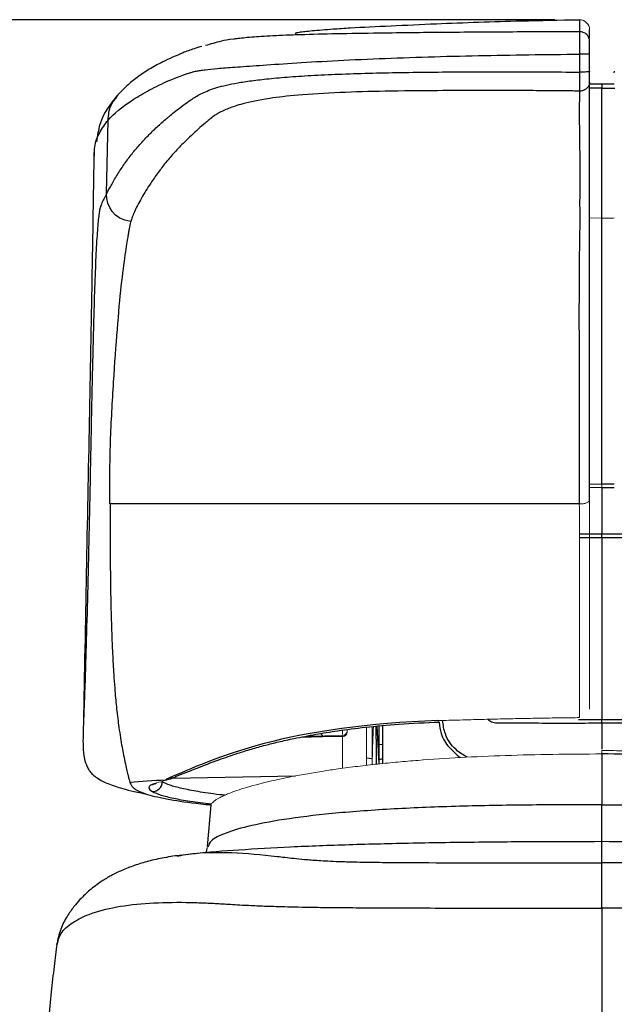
# Model space of a CAD drawing. Header units: millimetres. Extents: x 22 to 354, y 5 to 374.
# Tile 8 of 15: x 306 to 331, y 176 to 215. Entities that reach past the tile are written whole.
import ezdxf

# ---------------------------------------------------------------- set-up
doc = ezdxf.new("R2010")
doc.units = ezdxf.units.MM
doc.layers.add('DRAWINGS', color=7, linetype='Continuous')
doc.styles.add('SLDTEXTSTYLE0', font='TXT', dxfattribs={"width": 0.75})
doc.dimstyles.new('SLDDIMSTYLE0', dxfattribs={"dimtxt": 3.5, "dimasz": 3.302, "dimexe": 0, "dimexo": 0.0625, "dimgap": 0.875, "dimtad": 0, "dimtih": 1, "dimtoh": 1, "dimdec": 0, "dimrnd": 1e-09, "dimzin": 12, "dimdsep": 46, "dimtxsty": 'SLDTEXTSTYLE0', "dimsah": 1, "dimcen": 0.09, "dimadec": 0, "dimazin": 3, "dimtfac": 1, "dimtdec": 0, "dimtofl": 0, "dimtmove": 0, "dimatfit": 3, "dimfxl": 1, "dimfrac": 2, "dimtolj": 1, "dimtzin": 12, "dimarcsym": 0})

# ---------------------------------------------------------------- blocks, each defined once
blk = doc.blocks.new('_D_1')
at = {"layer": 'DRAWINGS'}
for p, q in [((328.111, 215.413), (282.363, 215.413)), ((283.363, 215.413), (283.363, 120.486)), ((283.363, 18.36), (283.363, 114.929)), ((306.021, 18.36), (282.363, 18.36))]:
    blk.add_line(p, q, dxfattribs=at)
for points in [[(283.363, 215.413), (282.855, 212.111), (283.871, 212.111)], [(283.363, 18.36), (283.871, 21.662), (282.855, 21.662)]]:
    blk.add_solid(points, dxfattribs=at)
at = {"layer": 'DRAWINGS', "insert": (279.483, 119.441), "char_height": 3.5, "attachment_point": 1, "style": 'SLDTEXTSTYLE0'}
blk.add_mtext('197', dxfattribs=at)

msp = doc.modelspace()

# ---------------------------------------------------------------- linework, layer by layer
at = {"color": 144, "linetype": 'Continuous', "lineweight": 18}
for p, q in [((329.077, 215.42), (329.06, 215.412)), ((330.017, 207.403), (329.517, 207.408)), ((330.017, 196.644), (329.517, 196.647)), ((329.517, 196.508), (330.017, 196.505)), ((319.521, 186.526), (319.521, 186.701)), ((320.497, 186.824), (320.497, 185.28)), ((320.717, 185.305), (320.717, 186.845)), ((318.706, 186.426), (319.521, 186.44)), ((320.991, 185.507), (320.991, 185.508)), ((330.017, 175.621), (330.018, 175.621)), ((330.017, 175.621), (330.017, 175.621))]:
    msp.add_line(p, q, dxfattribs=at)
at = {"color": 8, "linetype": 'Continuous', "lineweight": 25}
for p, q in [((330.517, 213.266), (330.524, 213.345)), ((330.017, 212.658), (329.494, 212.653)), ((330.017, 212.658), (330.541, 212.653)), ((330.517, 196.645), (330.017, 196.644)), ((330.017, 196.505), (330.517, 196.508)), ((330.017, 194.629), (329.103, 194.629)), ((330.931, 194.629), (330.017, 194.629)), ((329.104, 194.489), (330.017, 194.488)), ((330.017, 194.488), (330.931, 194.49)), ((330.017, 187.126), (329.071, 187.125)), ((320.991, 186.87), (320.991, 186.124)), ((321.155, 186.124), (321.155, 186.885)), ((330.017, 186.997), (330.017, 185.933)), ((320.497, 185.578), (320.717, 185.562)), ((320.991, 185.508), (320.993, 185.336)), ((321.156, 185.352), (321.155, 185.529))]:
    msp.add_line(p, q, dxfattribs=at)
at = {"color": 7, "linetype": 'Continuous', "lineweight": 25}
for p, q in [((329.517, 212.817), (330.017, 212.822)), ((330.039, 212.815), (329.517, 212.81)), ((330.517, 212.81), (329.996, 212.815)), ((330.517, 212.818), (330.017, 212.822)), ((309.979, 208.384), (310.039, 211.365)), ((309.484, 209.899), (309.49, 210.047)), ((330.017, 196.505), (330.017, 194.629)), ((330.017, 186.997), (330.017, 187.126)), ((320.961, 186.124), (320.926, 186.864)), ((317.945, 186.438), (319.521, 186.466)), ((318.072, 186.463), (319.521, 186.488)), ((318.728, 186.474), (318.637, 186.565)), ((330.017, 185.74), (330.017, 183.686)), ((312.578, 184.735), (312.707, 184.793)), ((312.643, 184.764), (317.617, 184.851)), ((314.201, 183.675), (314.051, 181.999)), ((314.044, 181.958), (313.995, 181.744)), ((314.088, 181.996), (314.071, 181.966)), ((312.846, 181.611), (312.9, 181.622)), ((307.99, 178.052), (307.996, 178.07))]:
    msp.add_line(p, q, dxfattribs=at)
at = {"color": 7, "linetype": 'Continuous', "lineweight": 25, "flags": 128}
for points in [[(326.758, 215.373), (326.76, 215.374), (326.762, 215.371), (326.762, 215.369)], [(330.017, 194.488), (330.017, 194.506), (330.017, 194.524), (330.017, 194.541), (330.017, 194.559), (330.017, 194.577), (330.017, 194.594), (330.017, 194.612), (330.017, 194.629)], [(320.961, 186.124), (320.962, 186.124), (320.962, 186.124)], [(320.991, 185.494), (320.974, 185.847), (320.961, 186.124)], [(320.962, 186.124), (320.976, 185.816), (320.991, 185.508)]]:
    msp.add_lwpolyline(points, dxfattribs=at)
at = {"color": 144, "linetype": 'Continuous', "lineweight": 18, "flags": 128}
for points in [[(323.374, 187.086), (323.411, 187.039), (323.442, 187.029)], [(320.991, 185.595), (320.991, 185.552), (320.991, 185.508)]]:
    msp.add_lwpolyline(points, dxfattribs=at)
at = {"color": 144, "linetype": 'Continuous', "lineweight": 18}
for centre, radius, start, end in [((329.118, 215.014), 0.4, 0.059, 90.9957), ((319.517, 186.637), 0.2, 270.9981, 359.9982)]:
    msp.add_arc(centre, radius, start, end, dxfattribs=at)
at = {"color": 7, "linetype": 'Continuous', "lineweight": 25}
msp.add_arc((311.831, 184.621), 0.402, 270.1192, 357.9787, dxfattribs=at)
for points in [[(323.318, 215.256), (324.463, 215.306), (325.611, 215.344), (326.758, 215.373)], [(326.758, 215.373), (327.531, 215.393), (328.303, 215.408), (329.077, 215.42)], [(329.111, 215.413), (329.111, 215.329), (329.112, 215.186), (329.114, 214.935)], [(319.149, 215.045), (319.36, 215.059), (319.595, 215.075), (319.845, 215.09)], [(319.845, 215.09), (320.832, 215.148), (322.082, 215.201), (323.318, 215.256)], [(329.114, 214.935), (329.113, 214.854), (329.112, 214.463), (329.113, 214.026)], [(329.517, 214.542), (329.517, 214.787), (329.517, 214.93), (329.517, 215.014)], [(329.113, 214.026), (329.113, 213.784), (329.113, 213.542), (329.113, 213.301)], [(329.517, 213.321), (329.517, 213.56), (329.517, 213.798), (329.517, 214.037)], [(330.017, 207.403), (330.017, 209.444), (330.017, 211.226), (330.017, 212.658)], [(310.962, 207.261), (310.265, 207.345), (309.979, 207.886), (309.979, 208.384)], [(330.017, 194.488), (330.017, 192.041), (330.017, 189.587), (330.017, 187.126)], [(320.991, 186.124), (320.991, 185.948), (320.991, 185.771), (320.991, 185.595)], [(321.154, 185.529), (321.155, 185.728), (321.155, 185.926), (321.155, 186.124)], [(310.916, 184.6), (311.375, 184.635), (311.862, 184.667), (312.376, 184.699)], [(312.526, 184.773), (312.466, 184.747), (312.419, 184.722), (312.376, 184.699)], [(312.376, 184.699), (312.389, 184.699), (312.4, 184.7), (312.41, 184.699)], [(311.767, 184.487), (311.64, 184.399), (311.66, 184.31), (311.832, 184.219)], [(330.017, 179.507), (330.017, 180.304), (330.017, 181.301), (330.017, 181.334)], [(330.017, 179.507), (330.017, 178.244), (330.017, 176.948), (330.017, 175.621)]]:
    msp.add_open_spline(points, degree=3, dxfattribs=at)
at = {"color": 144, "linetype": 'Continuous', "lineweight": 18}
for points in [[(329.077, 215.42), (329.101, 215.418), (329.111, 215.416), (329.111, 215.413)], [(330.017, 196.505), (330.017, 196.551), (330.017, 196.598), (330.017, 196.644)], [(319.717, 186.637), (319.717, 186.673), (319.717, 186.683), (319.717, 186.688)]]:
    msp.add_open_spline(points, degree=3, dxfattribs=at)
at = {"color": 8, "linetype": 'Continuous', "lineweight": 25}
for points, knots in [([(329.114, 214.935), (328.215, 214.931), (326.425, 214.923), (323.777, 214.906), (321.432, 214.882), (319.479, 214.852), (317.967, 214.816), (316.773, 214.771), (315.845, 214.717), (315.485, 214.675), (315.294, 214.653)], [0, 0, 0, 0, 0.156517, 0.311331, 0.462587, 0.571743, 0.676079, 0.7777, 0.881937, 1, 1, 1, 1]), ([(310.039, 211.365), (310.058, 211.569), (310.092, 211.94), (310.332, 212.222), (310.44, 212.35)], [0, 0, 0, 0, 0.548716, 1, 1, 1, 1]), ([(309.49, 210.047), (309.491, 210.123), (309.493, 210.415), (309.683, 210.873), (309.92, 211.2), (310.039, 211.365)], [0, 0, 0, 0, 0.1484866, 0.5689508, 1, 1, 1, 1]), ([(309.979, 208.384), (309.94, 208.309), (309.863, 208.161), (309.765, 207.987), (309.681, 207.708), (309.612, 207.053), (309.555, 206.147), (309.505, 204.956), (309.453, 203.355), (309.402, 201.319), (309.351, 198.867), (309.303, 196.329), (309.25, 193.912), (309.194, 191.65), (309.141, 189.743), (309.095, 188.34), (309.057, 187.387), (309.046, 187.06), (309.041, 186.906)], [0, 0, 0, 0, 0.069963, 0.139937, 0.209631, 0.262654, 0.31576, 0.368691, 0.422002, 0.492569, 0.563874, 0.635114, 0.705584, 0.776202, 0.846957, 0.900019, 0.952997, 1, 1, 1, 1]), ([(330.017, 196.644), (330.017, 198.74), (330.017, 202.327), (330.017, 205.912), (330.017, 207.403)], [0, 0, 0, 0, 0.584297, 1, 1, 1, 1]), ([(324.567, 185.607), (324.409, 185.701), (324.032, 185.925), (323.659, 186.465), (323.596, 186.907), (323.57, 187.091)], [0, 0, 0, 0, 0.294415, 0.705876, 1, 1, 1, 1]), ([(325.409, 187.139), (325.455, 187.102), (325.556, 187.021), (325.687, 187.006), (325.759, 186.998)], [0, 0, 0, 0, 0.452218, 1, 1, 1, 1]), ([(330.897, 187.124), (330.893, 187.124), (330.6, 187.125), (330.307, 187.125), (330.017, 187.126)], [0, 0, 0, 0, 0.012492, 1, 1, 1, 1]), ([(320.869, 186.858), (320.874, 186.47), (320.882, 185.959), (320.886, 185.448), (320.887, 185.325)], [0, 0, 0, 0, 0.7597, 1, 1, 1, 1]), ([(323.429, 187.028), (323.447, 186.87), (323.491, 186.497), (323.807, 185.993), (324.125, 185.726), (324.282, 185.594)], [0, 0, 0, 0, 0.272245, 0.641611, 1, 1, 1, 1]), ([(312.526, 184.773), (312.553, 184.771), (312.609, 184.767), (312.695, 184.784), (312.747, 184.813), (312.773, 184.827)], [0, 0, 0, 0, 0.311109, 0.648705, 1, 1, 1, 1]), ([(314.756, 184.072), (314.69, 184.079), (314.251, 184.125), (313.662, 184.218), (312.987, 184.346), (312.511, 184.477), (312.325, 184.563), (312.232, 184.607)], [0, 0, 0, 0, 0.042091, 0.280348, 0.519781, 0.760118, 1, 1, 1, 1]), ([(330.017, 183.686), (329.075, 183.685), (327.191, 183.683), (324.4, 183.638), (321.729, 183.536), (319.313, 183.365), (317.297, 183.131), (315.77, 182.851), (314.746, 182.543), (314.176, 182.258), (314.114, 182.074), (314.088, 181.996)], [0, 0, 0, 0, 0.113969, 0.227932, 0.342914, 0.45791, 0.572676, 0.687598, 0.800926, 0.915062, 1, 1, 1, 1]), ([(330.017, 182.195), (330.017, 182.374), (330.017, 182.812), (330.017, 183.361), (330.017, 183.686)], [0, 0, 0, 0, 0.408068, 1, 1, 1, 1]), ([(330.017, 183.686), (330.96, 183.685), (332.844, 183.683), (335.635, 183.638), (338.306, 183.536), (340.722, 183.365), (342.738, 183.131), (344.265, 182.851), (345.289, 182.543), (345.859, 182.258), (345.92, 182.074), (345.947, 181.996)], [0, 0, 0, 0, 0.113969, 0.227932, 0.342914, 0.45791, 0.572676, 0.687598, 0.800926, 0.915062, 1, 1, 1, 1]), ([(330.017, 181.334), (330.017, 181.447), (330.017, 181.673), (330.017, 181.918), (330.017, 182.093), (330.017, 182.188), (330.017, 182.184), (330.017, 182.182)], [0, 0, 0, 0, 0.207869, 0.418839, 0.63591, 0.862816, 1, 1, 1, 1]), ([(312.9, 181.622), (312.957, 181.635), (313.563, 181.764), (314.964, 181.786), (316.331, 181.669), (317.183, 181.562), (317.545, 181.522), (317.967, 181.48), (318.528, 181.437), (319.161, 181.401), (319.976, 181.374), (320.867, 181.36), (321.901, 181.351), (323.386, 181.344), (325.325, 181.34), (327.668, 181.336), (329.234, 181.335), (330.017, 181.334)], [0, 0, 0, 0, 0.030894, 0.329576, 0.592451, 0.633757, 0.675019, 0.716214, 0.757318, 0.798654, 0.818743, 0.838889, 0.859015, 0.879139, 0.919359, 0.95965, 1, 1, 1, 1]), ([(347.124, 181.615), (347.035, 181.634), (346.365, 181.776), (345.255, 181.778), (344.019, 181.702), (343.288, 181.618), (342.67, 181.539), (342.024, 181.477), (341.476, 181.435), (340.857, 181.4), (340.059, 181.374), (339.168, 181.36), (338.134, 181.351), (336.649, 181.344), (334.709, 181.34), (332.367, 181.336), (330.801, 181.335), (330.017, 181.334)], [0, 0, 0, 0, 0.048083, 0.364213, 0.469591, 0.574994, 0.680325, 0.719726, 0.759051, 0.798612, 0.818706, 0.838856, 0.858986, 0.879114, 0.919343, 0.959642, 1, 1, 1, 1]), ([(307.996, 178.07), (308.031, 178.212), (308.112, 178.543), (308.579, 178.934), (309.317, 179.309), (310.356, 179.58), (311.693, 179.73), (312.87, 179.751), (313.782, 179.728), (314.375, 179.701), (314.951, 179.664), (315.631, 179.625), (316.412, 179.591), (317.105, 179.569), (317.864, 179.552), (318.606, 179.54), (319.539, 179.53), (320.707, 179.522), (322.096, 179.516), (323.658, 179.512), (325.502, 179.509), (327.625, 179.507), (329.22, 179.507), (330.017, 179.507)], [0, 0, 0, 0, 0.069979, 0.163046, 0.256112, 0.380204, 0.504305, 0.628414, 0.674954, 0.721495, 0.768055, 0.81455, 0.83783, 0.861046, 0.872682, 0.884264, 0.895857, 0.907503, 0.92296, 0.938321, 0.953703, 0.976841, 1, 1, 1, 1]), ([(352.038, 178.07), (352.004, 178.212), (351.923, 178.543), (351.456, 178.934), (350.609, 179.364), (349.242, 179.67), (347.348, 179.771), (345.917, 179.718), (344.984, 179.658), (344.471, 179.629), (343.81, 179.598), (343.028, 179.571), (342.171, 179.552), (341.428, 179.54), (340.496, 179.53), (339.328, 179.522), (337.939, 179.516), (336.376, 179.512), (334.533, 179.509), (332.41, 179.507), (330.815, 179.507), (330.017, 179.507)], [0, 0, 0, 0, 0.06998, 0.163048, 0.256115, 0.425501, 0.594908, 0.743996, 0.773291, 0.802551, 0.831826, 0.861045, 0.872681, 0.884263, 0.895856, 0.907502, 0.92296, 0.93832, 0.953703, 0.976841, 1, 1, 1, 1])]:
    msp.add_open_spline(points, degree=3, knots=knots, dxfattribs=at)
at = {"color": 7, "linetype": 'Continuous', "lineweight": 25}
for points, knots in [([(317.843, 214.808), (317.824, 214.808), (317.736, 214.806), (317.692, 214.812), (317.642, 214.821), (317.633, 214.835), (317.632, 214.848), (317.632, 214.861), (317.631, 214.872), (317.629, 214.884), (317.656, 214.898), (317.77, 214.918), (317.982, 214.945), (318.381, 214.986), (318.842, 215.021), (319.149, 215.045)], [0, 0, 0, 0, 0.018198, 0.082836, 0.158029, 0.212519, 0.300146, 0.369537, 0.430648, 0.493912, 0.586766, 0.664905, 0.753529, 0.835636, 1, 1, 1, 1]), ([(329.517, 214.542), (329.517, 214.589), (329.509, 214.639), (329.469, 214.736), (329.439, 214.783), (329.36, 214.859), (329.312, 214.889), (329.213, 214.927), (329.162, 214.935), (329.114, 214.935)], [0, 0, 0, 0, 0.25, 0.25, 0.5, 0.5, 0.75, 0.75, 1, 1, 1, 1]), ([(315.294, 214.653), (315.239, 214.648), (314.895, 214.615), (314.618, 214.548), (314.274, 214.462), (314.08, 214.403), (313.983, 214.373)], [0, 0, 0, 0, 0.057836, 0.365269, 0.681958, 1, 1, 1, 1]), ([(329.517, 214.037), (329.517, 214.155), (329.517, 214.273), (329.517, 214.456), (329.517, 214.52), (329.517, 214.542)], [0, 0, 0, 0, 0.5, 0.5, 1, 1, 1, 1]), ([(313.826, 214.34), (313.721, 214.308), (313.447, 214.226), (313.061, 214.079), (312.642, 213.902), (312.183, 213.685), (311.704, 213.422), (311.227, 213.103), (310.792, 212.755), (310.542, 212.492), (310.42, 212.364)], [0, 0, 0, 0, 0.065102, 0.169519, 0.276963, 0.386004, 0.549177, 0.70729, 0.856472, 1, 1, 1, 1]), ([(310.039, 211.365), (310.284, 211.631), (310.594, 211.889), (311.179, 212.274), (311.394, 212.402), (311.866, 212.658), (312.123, 212.789), (312.688, 213.042), (312.994, 213.161), (313.384, 213.283), (313.428, 213.297), (313.517, 213.323), (313.564, 213.332), (313.667, 213.35), (313.721, 213.359), (313.838, 213.377), (313.901, 213.387), (314.109, 213.414), (314.27, 213.432), (314.662, 213.468), (314.895, 213.485), (315.455, 213.525), (315.783, 213.547), (316.548, 213.599), (316.984, 213.63), (317.975, 213.695), (318.528, 213.728), (319.717, 213.792), (320.35, 213.821), (321.649, 213.874), (322.315, 213.897), (323.659, 213.938), (324.338, 213.955), (326.377, 213.997), (327.745, 214.015), (329.113, 214.026)], [0, 0, 0, 0, 0.25, 0.25, 0.375, 0.375, 0.5, 0.5, 0.625, 0.625, 0.640625, 0.640625, 0.65625, 0.65625, 0.671875, 0.671875, 0.6875, 0.6875, 0.71875, 0.71875, 0.75, 0.75, 0.78125, 0.78125, 0.8125, 0.8125, 0.84375, 0.84375, 0.875, 0.875, 0.90625, 0.90625, 0.9375, 0.9375, 1, 1, 1, 1]), ([(329.517, 214.037), (329.517, 214.035), (329.509, 214.034), (329.469, 214.031), (329.438, 214.03), (329.359, 214.028), (329.311, 214.027), (329.212, 214.026), (329.16, 214.026), (329.113, 214.026)], [0, 0, 0, 0, 0.25, 0.25, 0.5, 0.5, 0.75, 0.75, 1, 1, 1, 1]), ([(309.979, 208.384), (310.006, 208.434), (310.063, 208.541), (310.16, 208.72), (310.274, 208.921), (310.44, 209.203), (310.667, 209.552), (310.96, 209.946), (311.274, 210.324), (311.608, 210.687), (311.971, 211.045), (312.267, 211.31), (312.5, 211.507), (312.677, 211.654), (312.929, 211.854), (313.188, 212.046), (313.432, 212.213), (313.622, 212.334), (313.843, 212.452), (314.105, 212.565), (314.423, 212.674), (314.804, 212.775), (315.267, 212.868), (315.828, 212.955), (316.527, 213.037), (317.377, 213.111), (318.378, 213.176), (319.509, 213.227), (320.741, 213.265), (322.044, 213.291), (323.396, 213.307), (324.785, 213.314), (326.205, 213.315), (327.65, 213.311), (328.623, 213.304), (329.113, 213.3)], [0, 0, 0, 0, 0.026156, 0.055398, 0.087733, 0.12317, 0.187998, 0.252902, 0.313159, 0.373501, 0.433933, 0.494454, 0.510408, 0.535556, 0.569912, 0.613495, 0.63573, 0.657534, 0.678916, 0.699869, 0.720382, 0.740434, 0.758502, 0.776794, 0.795299, 0.814062, 0.833167, 0.852684, 0.872622, 0.892958, 0.913666, 0.934731, 0.956144, 0.977901, 1, 1, 1, 1]), ([(329.113, 213.301), (329.113, 213.199), (329.111, 213.105), (329.111, 212.816), (329.112, 212.71), (329.112, 212.596), (329.112, 212.562), (329.112, 212.533)], [0, 0, 0, 0, 0.5, 0.5, 0.75, 0.75, 1, 1, 1, 1]), ([(329.517, 213.321), (329.517, 213.319), (329.509, 213.316), (329.469, 213.311), (329.438, 213.308), (329.359, 213.304), (329.311, 213.303), (329.212, 213.301), (329.16, 213.3), (329.113, 213.3)], [0, 0, 0, 0, 0.25, 0.25, 0.5, 0.5, 0.75, 0.75, 1, 1, 1, 1]), ([(329.517, 212.889), (329.517, 212.909), (329.517, 212.932), (329.517, 212.988), (329.517, 213.022), (329.517, 213.103), (329.517, 213.147), (329.517, 213.234), (329.517, 213.278), (329.517, 213.321)], [0, 0, 0, 0, 0.25, 0.25, 0.5, 0.5, 0.75, 0.75, 1, 1, 1, 1]), ([(329.111, 212.535), (329.02, 212.536), (328.818, 212.538), (328.483, 212.541), (328.082, 212.544), (327.616, 212.549), (327.103, 212.552), (326.526, 212.552), (325.865, 212.553), (324.796, 212.554), (323.229, 212.553), (321.294, 212.534), (319.341, 212.48), (317.721, 212.381), (316.376, 212.223), (315.633, 212.067), (315.17, 211.928), (314.909, 211.833), (314.692, 211.738), (314.543, 211.668), (314.444, 211.607), (314.347, 211.543), (314.222, 211.452), (314.09, 211.346), (313.91, 211.194), (313.679, 210.992), (313.401, 210.736), (313.074, 210.423), (312.724, 210.062), (312.376, 209.652), (312.057, 209.238), (311.791, 208.857), (311.565, 208.51), (311.385, 208.21), (311.23, 207.924), (311.108, 207.668), (311.019, 207.451), (310.979, 207.319), (310.962, 207.261)], [0, 0, 0, 0, 0.004147, 0.009258, 0.015387, 0.022533, 0.030643, 0.038944, 0.049063, 0.061072, 0.088222, 0.121577, 0.151993, 0.184925, 0.213603, 0.253393, 0.269577, 0.285635, 0.301533, 0.317237, 0.321093, 0.330736, 0.347944, 0.364811, 0.381332, 0.420224, 0.461168, 0.504027, 0.570718, 0.634993, 0.699103, 0.766244, 0.812519, 0.859083, 0.903211, 0.942048, 0.974285, 1, 1, 1, 1]), ([(329.11, 212.535), (329.105, 212.191), (329.099, 212.012), (329.092, 211.691), (329.092, 211.57), (329.097, 211.263), (329.104, 211.149), (329.114, 210.756), (329.114, 210.496), (329.118, 209.706), (329.117, 209.171), (329.116, 208.354), (329.115, 208.081), (329.116, 207.666), (329.116, 207.527), (329.117, 207.318), (329.117, 207.248), (329.117, 207.144), (329.117, 207.11), (329.117, 207.045), (329.117, 207.011), (329.116, 206.923), (329.114, 206.868), (329.112, 206.728), (329.107, 206.478), (329.102, 206.1), (329.097, 205.634), (329.095, 205.464), (329.093, 205.099), (329.09, 204.514), (329.088, 203.82), (329.088, 203.059), (329.089, 202.794), (329.089, 202.249), (329.09, 201.968), (329.09, 201.389), (329.091, 201.092), (329.092, 200.479), (329.093, 200.164), (329.094, 199.512), (329.095, 199.175), (329.097, 198.509), (329.099, 197.509), (329.101, 196.51), (329.102, 195.844)], [0, 0, 0, 0, 0.03125, 0.03125, 0.0625, 0.0625, 0.125, 0.125, 0.25, 0.25, 0.5, 0.5, 0.625, 0.625, 0.6875, 0.6875, 0.71875, 0.71875, 0.734375, 0.734375, 0.75, 0.75, 0.765625, 0.765625, 0.78125, 0.8125, 0.8125, 0.828125, 0.828125, 0.84375, 0.875, 0.875, 0.890625, 0.890625, 0.90625, 0.90625, 0.921875, 0.921875, 0.9375, 0.9375, 0.953125, 0.953125, 0.96875, 1, 1, 1, 1]), ([(329.517, 212.889), (329.517, 212.847), (329.508, 212.802), (329.468, 212.714), (329.437, 212.672), (329.357, 212.603), (329.309, 212.576), (329.21, 212.542), (329.159, 212.535), (329.112, 212.536)], [0, 0, 0, 0, 0.25, 0.25, 0.5, 0.5, 0.75, 0.75, 1, 1, 1, 1]), ([(329.517, 196.002), (329.517, 196.183), (329.517, 196.546), (329.517, 197.089), (329.517, 197.631), (329.517, 198.173), (329.517, 198.714), (329.517, 199.254), (329.517, 199.793), (329.517, 200.326), (329.517, 200.849), (329.517, 201.357), (329.517, 201.847), (329.517, 202.322), (329.517, 202.78), (329.517, 203.223), (329.517, 203.648), (329.517, 204.053), (329.517, 204.438), (329.517, 204.801), (329.517, 205.144), (329.517, 205.464), (329.517, 205.763), (329.517, 206.038), (329.517, 206.29), (329.517, 206.516), (329.517, 206.717), (329.517, 206.893), (329.517, 207.045), (329.517, 207.173), (329.517, 207.278), (329.517, 207.359), (329.517, 207.422), (329.517, 207.474), (329.517, 207.523), (329.517, 207.578), (329.517, 207.631), (329.517, 207.685), (329.517, 207.739), (329.517, 207.792), (329.517, 207.845), (329.517, 207.898), (329.517, 207.951), (329.517, 208.004), (329.517, 208.057), (329.517, 208.109), (329.517, 208.162), (329.517, 208.214), (329.517, 208.266), (329.517, 208.318), (329.517, 208.37), (329.517, 208.421), (329.517, 208.473), (329.517, 208.524), (329.517, 208.575), (329.517, 208.626), (329.517, 208.677), (329.517, 208.728), (329.517, 208.779), (329.517, 208.829), (329.517, 208.879), (329.517, 208.93), (329.517, 208.98), (329.517, 209.029), (329.517, 209.079), (329.517, 209.129), (329.517, 209.178), (329.517, 209.228), (329.517, 209.277), (329.517, 209.326), (329.517, 209.375), (329.517, 209.424), (329.517, 209.472), (329.517, 209.521), (329.517, 209.569), (329.517, 209.617), (329.517, 209.665), (329.517, 209.713), (329.517, 209.761), (329.517, 209.809), (329.517, 209.856), (329.517, 209.904), (329.517, 209.951), (329.517, 209.998), (329.517, 210.045), (329.517, 210.092), (329.517, 210.139), (329.517, 210.185), (329.517, 210.232), (329.517, 210.278), (329.517, 210.324), (329.517, 210.37), (329.517, 210.416), (329.517, 210.462), (329.517, 210.508), (329.517, 210.553), (329.517, 210.598), (329.517, 210.644), (329.517, 210.689), (329.517, 210.734), (329.517, 210.778), (329.517, 210.823), (329.517, 210.867), (329.517, 210.912), (329.517, 210.956), (329.517, 211), (329.517, 211.044), (329.517, 211.088), (329.517, 211.132), (329.517, 211.176), (329.517, 211.219), (329.517, 211.263), (329.517, 211.307), (329.517, 211.35), (329.517, 211.394), (329.517, 211.437), (329.517, 211.479), (329.517, 211.521), (329.517, 211.564), (329.517, 211.609), (329.517, 211.656), (329.517, 211.706), (329.517, 211.76), (329.517, 211.819), (329.517, 211.883), (329.517, 211.953), (329.517, 212.03), (329.517, 212.114), (329.517, 212.207), (329.517, 212.31), (329.517, 212.421), (329.517, 212.551), (329.517, 212.702), (329.517, 212.829), (329.517, 212.892)], [0, 0, 0, 0, 0.008832, 0.017648, 0.02645, 0.035237, 0.04401, 0.052767, 0.06151, 0.070224, 0.078894, 0.087512, 0.096083, 0.104633, 0.113179, 0.12174, 0.13031, 0.138842, 0.147343, 0.155823, 0.164291, 0.172755, 0.181225, 0.189708, 0.198134, 0.206468, 0.214724, 0.222913, 0.231044, 0.239128, 0.247174, 0.255191, 0.2632, 0.271203, 0.279195, 0.28717, 0.295131, 0.303077, 0.311009, 0.318927, 0.326831, 0.33472, 0.342596, 0.350457, 0.358305, 0.366138, 0.373957, 0.381762, 0.389553, 0.397329, 0.405092, 0.41284, 0.420574, 0.428294, 0.436, 0.443692, 0.451369, 0.459033, 0.466682, 0.474317, 0.481937, 0.489544, 0.497137, 0.504715, 0.512279, 0.519829, 0.527365, 0.534886, 0.542394, 0.549887, 0.557366, 0.564831, 0.572282, 0.579718, 0.587141, 0.594549, 0.601943, 0.609323, 0.616688, 0.62404, 0.631377, 0.638701, 0.64601, 0.653304, 0.660585, 0.667852, 0.675104, 0.682342, 0.689566, 0.696776, 0.703972, 0.711153, 0.71832, 0.725474, 0.732613, 0.739737, 0.746848, 0.753944, 0.761027, 0.768095, 0.775149, 0.782189, 0.789214, 0.796226, 0.803223, 0.810206, 0.817175, 0.82413, 0.83107, 0.837996, 0.844909, 0.851807, 0.858691, 0.86556, 0.872416, 0.879258, 0.886086, 0.8929, 0.899699, 0.906483, 0.91325, 0.920001, 0.926734, 0.933451, 0.940152, 0.946838, 0.953511, 0.960171, 0.966824, 0.973477, 0.980133, 0.986775, 0.993393, 1, 1, 1, 1]), ([(330.017, 212.822), (330.017, 212.827), (330.017, 212.816), (330.017, 212.76), (330.017, 212.716), (330.017, 212.658)], [0, 0, 0, 0, 0.5, 0.5, 1, 1, 1, 1]), ([(310.419, 212.363), (310.134, 212.02), (309.726, 211.528), (309.607, 210.724), (309.571, 210.481)], [0, 0, 0, 0, 0.696944, 1, 1, 1, 1]), ([(309.467, 210.048), (309.45, 208.984), (309.413, 206.654), (309.349, 203.062), (309.262, 198.455), (309.154, 193.075), (309.08, 188.993), (309.043, 186.964)], [0, 0, 0, 0, 0.1337256, 0.2927176, 0.4616456, 0.732502, 1, 1, 1, 1]), ([(310.109, 195.844), (310.106, 196.674), (310.11, 197.512), (310.152, 198.76), (310.171, 199.174), (310.214, 199.984), (310.238, 200.38), (310.311, 201.53), (310.363, 202.249), (310.467, 203.558), (310.52, 204.148), (310.629, 205.158), (310.685, 205.58), (310.785, 206.249), (310.827, 206.492), (310.854, 206.664), (310.858, 206.691), (310.866, 206.746), (310.878, 206.828), (310.891, 206.908), (310.917, 207.065), (310.937, 207.164), (310.962, 207.261)], [0, 0, 0, 0, 0.125, 0.125, 0.1875, 0.1875, 0.25, 0.25, 0.375, 0.375, 0.5, 0.5, 0.625, 0.625, 0.75, 0.75, 0.78125, 0.78125, 0.8125, 0.875, 0.875, 1, 1, 1, 1]), ([(329.102, 195.844), (327.222, 195.844), (325.353, 195.844), (321.741, 195.844), (319.999, 195.844), (316.721, 195.844), (315.186, 195.844), (312.409, 195.844), (311.166, 195.844), (310.118, 195.844)], [0, 0, 0, 0, 0.25, 0.25, 0.5, 0.5, 0.75, 0.75, 1, 1, 1, 1]), ([(310.118, 195.844), (310.118, 195.573), (310.117, 195.038), (310.12, 194.247), (310.126, 193.477), (310.134, 192.729), (310.146, 192.006), (310.163, 191.308), (310.183, 190.639), (310.209, 190), (310.24, 189.393), (310.275, 188.821), (310.321, 188.205), (310.386, 187.518), (310.484, 186.732), (310.581, 186.124), (310.674, 185.655), (310.741, 185.332), (310.802, 185.057), (310.85, 184.851), (310.889, 184.699), (310.907, 184.633), (310.915, 184.6)], [0, 0, 0, 0, 0.04976, 0.098669, 0.146718, 0.193899, 0.240185, 0.285567, 0.330038, 0.373585, 0.416211, 0.457912, 0.498662, 0.556424, 0.624056, 0.708965, 0.74912, 0.802866, 0.854757, 0.904887, 0.953288, 1, 1, 1, 1]), ([(323.374, 187.086), (320.569, 187.002), (318.157, 186.634), (314.547, 185.686), (313.279, 185.097), (312.526, 184.773)], [0, 0, 0, 0, 0.5, 0.5, 1, 1, 1, 1]), ([(309.042, 186.939), (309.03, 186.638), (309.01, 186.141), (309.056, 185.642), (309.121, 185.399), (309.177, 185.252), (309.234, 185.139), (309.309, 185.022), (309.427, 184.892), (309.604, 184.755), (309.908, 184.586), (310.465, 184.388), (311.007, 184.226), (311.506, 184.142), (311.569, 184.131)], [0, 0, 0, 0, 0.120256, 0.198544, 0.22263, 0.241623, 0.263092, 0.309619, 0.376971, 0.465313, 0.574795, 0.754003, 0.96857, 1, 1, 1, 1]), ([(312.772, 184.826), (313.04, 184.934), (313.52, 185.128), (314.415, 185.472), (315.182, 185.737), (315.826, 185.937), (316.379, 186.091), (316.952, 186.233), (317.618, 186.38), (318.413, 186.534), (319.372, 186.688), (320.486, 186.831), (321.848, 186.96), (322.889, 187.005), (323.441, 187.029)], [0, 0, 0, 0, 0.154844, 0.277446, 0.367051, 0.425827, 0.482018, 0.532777, 0.588424, 0.660963, 0.728664, 0.807705, 0.898082, 1, 1, 1, 1]), ([(325.759, 186.998), (325.922, 186.998), (326.258, 186.997), (326.777, 186.995), (327.321, 186.993), (328.045, 186.988), (328.946, 186.985), (329.658, 186.993), (330.017, 186.997)], [0, 0, 0, 0, 0.116088, 0.238163, 0.366321, 0.500111, 0.747811, 1, 1, 1, 1]), ([(330.017, 186.997), (330.783, 186.997), (331.565, 186.997), (333.012, 186.998), (333.676, 186.998), (334.276, 186.998)], [0, 0, 0, 0, 0.5, 0.5, 1, 1, 1, 1]), ([(321.154, 185.529), (321.111, 185.528), (321.069, 185.525), (321.01, 185.517), (320.993, 185.512), (320.991, 185.507)], [0, 0, 0, 0, 0.5, 0.5, 1, 1, 1, 1]), ([(345.829, 183.68), (345.828, 183.687), (345.826, 183.712), (345.789, 183.757), (345.705, 183.836), (345.519, 183.961), (345.173, 184.126), (344.682, 184.303), (344.073, 184.483), (343.359, 184.66), (342.622, 184.816), (341.97, 184.936), (341.337, 185.041), (340.423, 185.177), (339.17, 185.331), (337.498, 185.486), (335.758, 185.601), (333.923, 185.681), (331.996, 185.731), (330.683, 185.737), (330.017, 185.74)], [0, 0, 0, 0, 0.010393, 0.040345, 0.06599, 0.122444, 0.193164, 0.248205, 0.309539, 0.377113, 0.422504, 0.463607, 0.500434, 0.533007, 0.613401, 0.688315, 0.762854, 0.8396, 0.918629, 1, 1, 1, 1]), ([(310.915, 184.6), (310.928, 184.574), (310.95, 184.528), (310.983, 184.469), (311.016, 184.418), (311.067, 184.366), (311.144, 184.31), (311.249, 184.251), (311.421, 184.174), (311.699, 184.081), (312.124, 183.976), (312.826, 183.85), (313.478, 183.75), (314.133, 183.689), (314.204, 183.683)], [0, 0, 0, 0, 0.08464, 0.148388, 0.191248, 0.25146, 0.313844, 0.37415, 0.440288, 0.560442, 0.673305, 0.779493, 0.975905, 1, 1, 1, 1]), ([(311.832, 184.219), (311.935, 184.173), (312.134, 184.083), (312.655, 183.953), (313.308, 183.831), (313.911, 183.755), (314.206, 183.718)], [0, 0, 0, 0, 0.271662, 0.527361, 0.7693, 1, 1, 1, 1]), ([(330.017, 182.195), (329.228, 182.194), (327.554, 182.192), (324.995, 182.172), (322.359, 182.133), (319.806, 182.07), (317.438, 181.981), (315.358, 181.862), (313.931, 181.756), (313.306, 181.678), (313.179, 181.663)], [0, 0, 0, 0, 0.128183, 0.272082, 0.421471, 0.569103, 0.710451, 0.843453, 0.968205, 1, 1, 1, 1]), ([(346.781, 181.672), (346.678, 181.684), (346.076, 181.759), (344.676, 181.861), (342.598, 181.981), (340.229, 182.07), (337.676, 182.133), (335.04, 182.172), (332.481, 182.192), (330.806, 182.194), (330.017, 182.195)], [0, 0, 0, 0, 0.025817, 0.15134, 0.285162, 0.427384, 0.575927, 0.726238, 0.871026, 1, 1, 1, 1]), ([(313.019, 181.652), (312.78, 181.62), (312.316, 181.557), (311.677, 181.411), (311.106, 181.238), (310.603, 181.041), (310.177, 180.836), (309.826, 180.628), (309.54, 180.428), (309.312, 180.247), (309.106, 180.063), (308.883, 179.838), (308.631, 179.546), (308.354, 179.15), (308.085, 178.635), (308.001, 178.237), (307.956, 178.023)], [0, 0, 0, 0, 0.114604, 0.222616, 0.324316, 0.419839, 0.508987, 0.587927, 0.639575, 0.684739, 0.723394, 0.757056, 0.799709, 0.85478, 0.921975, 1, 1, 1, 1]), ([(307.966, 178.075), (307.965, 178.067), (307.928, 177.794), (307.849, 177.118), (307.735, 176.086), (307.618, 174.933), (307.503, 173.697), (307.39, 172.399), (307.284, 171.113), (307.225, 170.32), (307.196, 169.934)], [0, 0, 0, 0, 0.00306, 0.108697, 0.22499, 0.355128, 0.500359, 0.6605, 0.834421, 1, 1, 1, 1]), ([(330.017, 175.621), (330.017, 175.61), (330.017, 175.421), (330.017, 175.194), (330.017, 174.98)], [0, 0, 0, 0, 0.055235, 1, 1, 1, 1])]:
    msp.add_open_spline(points, degree=3, knots=knots, dxfattribs=at)
at = {"color": 144, "linetype": 'Continuous', "lineweight": 18}
for points, knots in [([(330.017, 207.403), (330.018, 207.403), (330.018, 207.403), (330.021, 207.403), (330.03, 207.403), (330.063, 207.403), (330.194, 207.402), (330.352, 207.402), (330.484, 207.404), (330.517, 207.404)], [0, 0, 0, 0, 0.000526, 0.004388, 0.01487, 0.054114, 0.205683, 0.800557, 1, 1, 1, 1]), ([(329.102, 195.844), (329.15, 195.843), (329.202, 195.846), (329.304, 195.86), (329.354, 195.872), (329.436, 195.903), (329.468, 195.922), (329.508, 195.962), (329.517, 195.983), (329.517, 196.002)], [0, 0, 0, 0, 0.25, 0.25, 0.5, 0.5, 0.75, 0.75, 1, 1, 1, 1]), ([(329.112, 187.209), (329.111, 187.689), (329.111, 188.258), (329.109, 189.539), (329.108, 190.249), (329.107, 191.752), (329.106, 192.543), (329.104, 194.168), (329.103, 195.001), (329.102, 195.844)], [0, 0, 0, 0, 0.25, 0.25, 0.5, 0.5, 0.75, 0.75, 1, 1, 1, 1]), ([(329.517, 187.55), (329.517, 188.495), (329.517, 189.799), (329.517, 192.74), (329.517, 194.349), (329.517, 196.002)], [0, 0, 0, 0, 0.5, 0.5, 1, 1, 1, 1]), ([(323.374, 187.086), (323.525, 187.091), (323.823, 187.1), (324.27, 187.112), (324.711, 187.124), (325.146, 187.136), (325.574, 187.146), (325.996, 187.156), (326.411, 187.165), (326.819, 187.173), (327.22, 187.18), (327.613, 187.187), (327.999, 187.194), (328.377, 187.199), (328.747, 187.205), (328.991, 187.207), (329.112, 187.209)], [0, 0, 0, 0, 0.081012, 0.160507, 0.238502, 0.315008, 0.390037, 0.463598, 0.535698, 0.606342, 0.675535, 0.743285, 0.8096, 0.874486, 0.93795, 1, 1, 1, 1]), ([(319.717, 186.688), (319.717, 186.682), (319.716, 186.657), (319.707, 186.618), (319.686, 186.578), (319.653, 186.538), (319.599, 186.498), (319.546, 186.491), (319.521, 186.488)], [0, 0, 0, 0, 0.065544, 0.250912, 0.388122, 0.501597, 0.763177, 1, 1, 1, 1]), ([(320.776, 186.85), (320.756, 186.413), (320.732, 185.898), (320.724, 185.383), (320.723, 185.306)], [0, 0, 0, 0, 0.849756, 1, 1, 1, 1]), ([(318.706, 186.426), (318.643, 186.426), (318.518, 186.427), (318.207, 186.425), (317.957, 186.421), (317.849, 186.42)], [0, 0, 0, 0, 0.363124, 0.725892, 1, 1, 1, 1]), ([(319.521, 186.466), (319.521, 186.267), (319.523, 185.817), (319.521, 185.37), (319.521, 185.213), (319.52, 185.158)], [0, 0, 0, 0, 0.340903, 0.770865, 1, 1, 1, 1]), ([(319.521, 186.466), (319.521, 186.464), (319.521, 186.46), (319.521, 186.452), (319.521, 186.445), (319.521, 186.44)], [0, 0, 0, 0, 0.285714, 0.5, 1, 1, 1, 1]), ([(321.155, 186.124), (321.141, 186.124), (321.112, 186.124), (321.072, 186.124), (321.039, 186.124), (321.004, 186.125), (320.997, 186.124), (320.991, 186.124)], [0, 0, 0, 0, 0.155169, 0.323025, 0.501198, 0.660777, 1, 1, 1, 1]), ([(320.991, 186.124), (320.993, 186.124), (320.996, 186.124), (321.007, 186.125), (321.02, 186.125), (321.031, 186.124), (321.052, 186.124), (321.089, 186.124), (321.134, 186.124), (321.155, 186.124)], [0, 0, 0, 0, 0.15574, 0.286593, 0.388811, 0.460532, 0.501069, 0.763619, 1, 1, 1, 1]), ([(330.017, 185.875), (330.017, 185.882), (330.017, 185.874), (330.017, 185.82), (330.017, 185.777), (330.017, 185.74)], [0, 0, 0, 0, 0.5, 0.5, 1, 1, 1, 1]), ([(337.688, 185.591), (337.626, 185.596), (337.477, 185.609), (337.177, 185.632), (336.635, 185.672), (335.827, 185.724), (334.88, 185.772), (333.979, 185.808), (333.17, 185.834), (332.381, 185.852), (331.592, 185.865), (330.804, 185.873), (330.279, 185.874), (330.017, 185.875)], [0, 0, 0, 0, 0.026039, 0.062268, 0.124477, 0.248852, 0.387525, 0.498162, 0.59908, 0.699851, 0.80036, 0.900464, 1, 1, 1, 1]), ([(330.017, 185.74), (329.354, 185.737), (328.046, 185.731), (326.127, 185.682), (324.298, 185.602), (322.854, 185.507), (321.751, 185.413), (320.934, 185.332), (320.123, 185.24), (319.391, 185.144), (318.716, 185.044), (318.082, 184.939), (317.43, 184.819), (316.539, 184.631), (315.638, 184.399), (315.037, 184.193), (314.73, 184.062), (314.579, 183.988), (314.463, 183.923), (314.376, 183.866), (314.308, 183.815), (314.257, 183.768), (314.219, 183.721), (314.199, 183.675), (314.19, 183.644), (314.196, 183.628), (314.196, 183.627)], [0, 0, 0, 0, 0.079124, 0.155975, 0.230609, 0.303099, 0.339048, 0.376312, 0.414913, 0.454848, 0.486691, 0.522626, 0.562672, 0.606842, 0.703911, 0.787062, 0.81641, 0.843508, 0.868348, 0.890923, 0.911228, 0.932789, 0.954414, 0.976102, 0.997852, 1, 1, 1, 1]), ([(312.41, 184.699), (312.289, 184.664), (312.217, 184.628), (311.979, 184.558), (311.819, 184.523), (311.767, 184.487)], [0, 0, 0, 0, 0.5, 0.5, 1, 1, 1, 1]), ([(312.41, 184.699), (312.457, 184.701), (312.519, 184.702), (312.569, 184.735), (312.581, 184.742)], [0, 0, 0, 0, 0.7640115, 1, 1, 1, 1]), ([(311.767, 184.487), (311.818, 184.492), (311.898, 184.501), (311.974, 184.537), (311.996, 184.556), (311.996, 184.557)], [0, 0, 0, 0, 0.640809, 0.988416, 1, 1, 1, 1])]:
    msp.add_open_spline(points, degree=3, knots=knots, dxfattribs=at)

# ---------------------------------------------------------------- dimensions: what is measured, and where the dimension line sits
at = {"layer": 'DRAWINGS'}
dim = msp.add_linear_dim(base=(283.363, 18.36), p1=(329.111, 215.413), p2=(307.021, 18.36), angle=90, dimstyle='SLDDIMSTYLE0', dxfattribs=at)
dim.commit()
dim.dimension.update_dxf_attribs({"geometry": '_D_1', "text_midpoint": (283.363, 117.708), "dimtype": 160})

doc.saveas('drawing.dxf')
